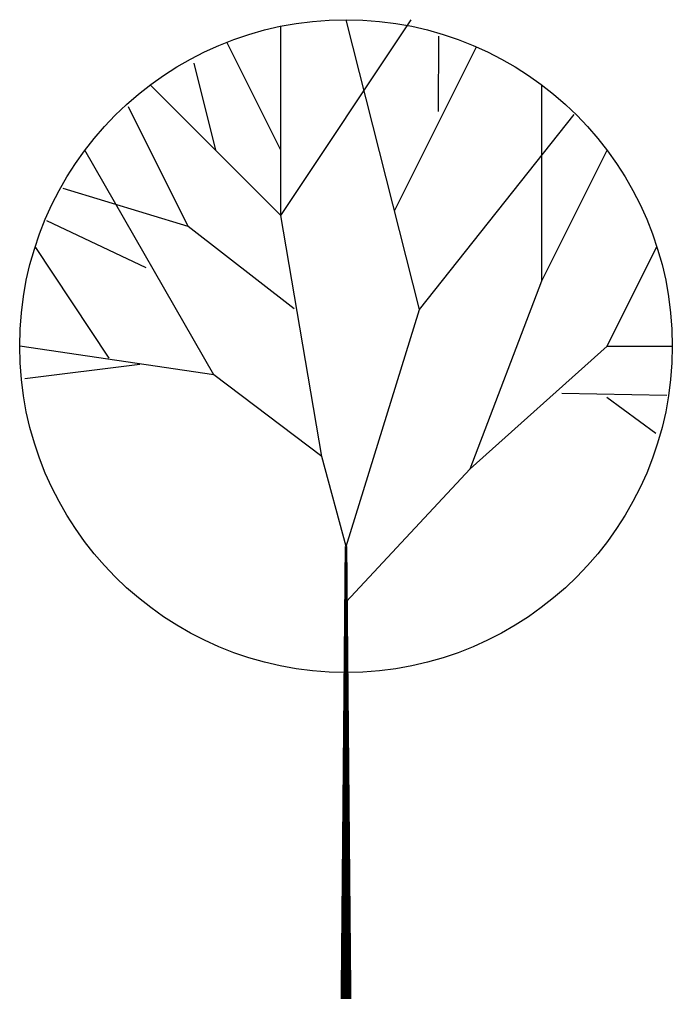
# Model space of a CAD drawing. Extents: x 8317 to 8325, y 6976.9 to 6989.
import ezdxf

# ---------------------------------------------------------------- set-up
doc = ezdxf.new("R2010")
doc.units = 0
doc.header["$MEASUREMENT"] = 0
doc.layers.get('0').update_dxf_attribs({"linetype": 'CONTINUOUS'})

msp = doc.modelspace()

# ---------------------------------------------------------------- linework, layer by layer
for p, q in [((8320.2, 6986.6), (8321.8, 6989)), ((8320.2, 6986.6), (8320.2, 6988.919)), ((8321.902, 6985.447), (8321, 6989)), ((8322.133, 6988.8), (8322.13, 6987.876)), ((8320.2, 6987.4), (8319.538, 6988.723)), ((8321.6, 6986.667), (8322.6, 6988.667)), ((8319.133, 6988.467), (8319.4, 6987.4)), ((8320.2, 6986.6), (8318.6, 6988.2)), ((8323.4, 6985.8), (8323.4, 6988.2)), ((8319.067, 6986.467), (8318.333, 6987.933)), ((8321.902, 6985.447), (8323.797, 6987.839)), ((8319.381, 6984.647), (8317.8, 6987.4)), ((8323.4, 6985.8), (8324.2, 6987.4)), ((8319.067, 6986.467), (8317.533, 6986.933)), ((8320.702, 6983.647), (8320.2, 6986.6)), ((8318.552, 6985.961), (8317.333, 6986.533)), ((8320.365, 6985.455), (8319.067, 6986.467)), ((8318.097, 6984.85), (8317.19, 6986.219)), ((8324.2, 6985), (8324.81, 6986.219)), ((8322.522, 6983.494), (8323.4, 6985.8)), ((8321, 6982.544), (8321.902, 6985.447)), ((8319.381, 6984.647), (8317, 6985)), ((8322.522, 6983.494), (8324.2, 6985)), ((8324.2, 6985), (8325, 6985)), ((8318.474, 6984.776), (8317.065, 6984.599)), ((8320.702, 6983.647), (8319.381, 6984.647)), ((8323.645, 6984.423), (8324.933, 6984.4)), ((8324.198, 6984.372), (8324.8, 6983.933)), ((8321, 6982.544), (8320.702, 6983.647)), ((8321, 6981.867), (8322.522, 6983.494))]:
    msp.add_line(p, q)
msp.add_lwpolyline([(8321, 6977, 0.133, 0.0333, 0), (8321, 6982.544, 0.0333, 0.0333, 0)], format="xyseb")
msp.add_circle((8321, 6985), 4)

doc.saveas('drawing.dxf')
